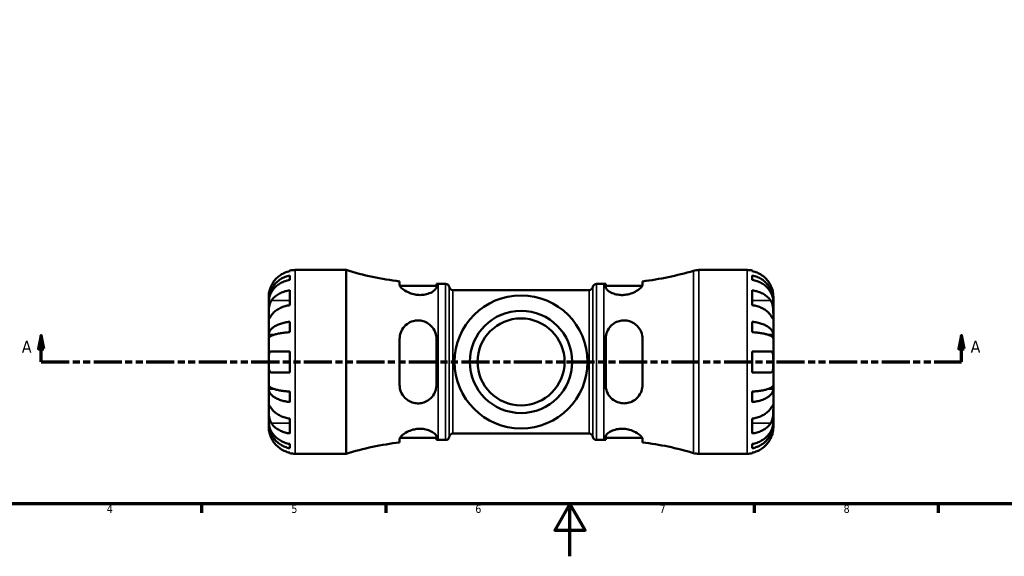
# Model space of a CAD drawing. Header units: millimetres. Extents: x 0 to 904, y -182 to 594.
# Tile 3 of 7: x 211 to 586, y 0 to 204. Entities that reach past the tile are written whole.
import ezdxf

# ---------------------------------------------------------------- set-up
doc = ezdxf.new("R2010")
doc.units = ezdxf.units.MM
doc.linetypes.add('DOUBLE_DASH_CHAIN', pattern=[1.2403, 0.6614, -0.0827, 0.1654, -0.0827, 0.1654, -0.0827])
for name, color, linetype, lineweight in [('Border (ANSI)', 7, 'Continuous', 70), ('Section Line (ANSI)', 7, 'DOUBLE_DASH_CHAIN', 70), ('Visible (ANSI)', 7, 'Continuous', 50), ('Visible Narrow (ANSI)', 7, 'Continuous', 35)]:
    doc.layers.add(name, color=color, linetype=linetype, lineweight=lineweight)
doc.styles.add('Label Text (ANSI)', font='tahoma.ttf')
doc.styles.add('Note Text (ANSI)', font='tahoma.ttf')

# ---------------------------------------------------------------- blocks, each defined once
blk = doc.blocks.new('Borders Default Border')
at = {"layer": 'Border (ANSI)'}
for p, q in [((280.33, 20), (280.33, 16.55)), ((350.42, 20), (350.42, 16.55)), ((490.58, 20), (490.58, 16.55)), ((560.67, 20), (560.67, 16.55))]:
    blk.add_line(p, q, dxfattribs=at)
at = {"layer": 'Border (ANSI)', "flags": 128}
for points in [[(20, 20), (20, 574), (821, 574), (821, 20), (20, 20)], [(420.5, 0), (420.5, 20), (414.73, 10), (426.27, 10), (420.5, 20)]]:
    blk.add_lwpolyline(points, dxfattribs=at)
at = {"layer": 'Border (ANSI)', "color": 230, "true_color": 0xff0080, "char_height": 3.05, "attachment_point": 7, "style": 'Note Text (ANSI)'}
for s, insert in [('4', (244.23, 16.55)), ('5', (314.48, 16.49)), ('6', (384.49, 16.49)), ('7', (454.6, 16.55)), ('8', (524.63, 16.48))]:
    blk.add_mtext(s, dxfattribs=dict(at, insert=insert))
blk = doc.blocks.new('2dTransSection0')
at = {"layer": 'Section Line (ANSI)', "linetype": 'Continuous'}
for p, q in [((219.29, 84.06), (218.29, 79.06)), ((219.29, 79.06), (219.29, 84.06)), ((220.29, 79.06), (219.29, 84.06)), ((569.5, 84.06), (568.5, 79.06)), ((569.5, 79.06), (569.5, 84.06)), ((570.5, 79.06), (569.5, 84.06)), ((218.29, 79.06), (220.29, 79.06)), ((219.29, 74.06), (219.29, 79.06)), ((568.5, 79.06), (570.5, 79.06)), ((569.5, 74.06), (569.5, 79.06)), ((219.29, 74.06), (229.68, 74.06)), ((559.11, 74.06), (569.5, 74.06))]:
    blk.add_line(p, q, dxfattribs=at)
at = {"layer": 'Section Line (ANSI)', "linetype": 'DOUBLE_DASH_CHAIN', "ltscale": 16.116453}
blk.add_line((219.29, 74.06), (569.5, 74.06), dxfattribs=at)
at = {"layer": 'Section Line (ANSI)', "linetype": 'Continuous', "flags": 128}
for points in [[(220.29, 79.06), (219.29, 84.06), (218.29, 79.06), (220.29, 79.06)], [(570.5, 79.06), (569.5, 84.06), (568.5, 79.06), (570.5, 79.06)]]:
    blk.add_lwpolyline(points, dxfattribs=at)
at = {"layer": 'Section Line (ANSI)'}
for points in [[(220.29, 79.06), (219.29, 84.06), (218.29, 79.06), (220.29, 79.06)], [(570.5, 79.06), (569.5, 84.06), (568.5, 79.06), (570.5, 79.06)]]:
    blk.add_solid(points, dxfattribs=at)
at = {"layer": 'Section Line (ANSI)', "char_height": 4.57, "attachment_point": 7, "style": 'Label Text (ANSI)'}
for insert in [(211.93, 77.56), (572.97, 77.56)]:
    blk.add_mtext('A', dxfattribs=dict(at, insert=insert))

msp = doc.modelspace()

# ---------------------------------------------------------------- linework, layer by layer
at = {"layer": 'Visible (ANSI)'}
for p, q in [((313.885, 108.627), (313.885, 108.858)), ((315.885, 109.06), (335.285, 109.06)), ((335.285, 39.06), (335.285, 109.06)), ((469.517, 109.06), (487.885, 109.06)), ((489.885, 108.858), (489.885, 108.627)), ((313.885, 105.316), (313.885, 106.977)), ((489.885, 106.977), (489.885, 105.316)), ((313.885, 95.674), (313.885, 101.331)), ((355.685, 104.714), (355.685, 103.424)), ((355.795, 103.01), (369.685, 103.01)), ((369.685, 102.481), (369.685, 103.812)), ((370.385, 103.81), (373.185, 103.81)), ((375.963, 101.36), (427.807, 101.36)), ((430.585, 103.81), (433.385, 103.81)), ((434.085, 103.812), (434.085, 102.481)), ((434.085, 103.01), (447.975, 103.01)), ((448.085, 103.424), (448.085, 104.714)), ((489.885, 101.331), (489.885, 95.674)), ((305.885, 97.451), (305.885, 99.06)), ((305.885, 97.451), (305.91, 97.451)), ((305.885, 96.839), (305.885, 97.451)), ((497.885, 97.451), (497.86, 97.451)), ((497.885, 97.451), (497.885, 99.06)), ((497.885, 96.839), (497.885, 97.451)), ((305.885, 91.738), (305.885, 96.839)), ((497.885, 91.738), (497.885, 96.839)), ((305.885, 84.361), (305.885, 91.738)), ((497.885, 84.361), (497.885, 91.738)), ((313.885, 85.347), (313.885, 89.355)), ((489.885, 89.355), (489.885, 85.347)), ((305.885, 84.361), (307.794, 84.361)), ((305.885, 82.883), (305.885, 84.361)), ((305.885, 74.06), (305.885, 82.883)), ((355.685, 82.86), (355.685, 65.26)), ((369.685, 65.26), (369.685, 82.86)), ((434.085, 82.86), (434.085, 65.26)), ((448.085, 65.26), (448.085, 82.86)), ((497.885, 84.361), (495.976, 84.361)), ((497.885, 82.883), (497.885, 84.361)), ((497.885, 74.06), (497.885, 82.883)), ((313.885, 70.06), (313.885, 78.06)), ((489.885, 78.06), (489.885, 70.06)), ((305.885, 65.237), (305.885, 74.06)), ((497.885, 65.237), (497.885, 74.06)), ((305.885, 63.759), (305.885, 65.237)), ((305.885, 56.382), (305.885, 63.759)), ((305.885, 63.759), (307.794, 63.759)), ((497.885, 63.759), (495.976, 63.759)), ((497.885, 63.759), (497.885, 65.237)), ((497.885, 56.382), (497.885, 63.759)), ((313.885, 58.765), (313.885, 62.773)), ((489.885, 62.773), (489.885, 58.765)), ((305.885, 51.281), (305.885, 56.382)), ((497.885, 51.281), (497.885, 56.382)), ((305.885, 50.669), (305.885, 51.281)), ((305.885, 50.669), (305.91, 50.669)), ((305.885, 49.06), (305.885, 50.669)), ((313.885, 46.789), (313.885, 52.446)), ((489.885, 52.446), (489.885, 46.789)), ((497.885, 50.669), (497.86, 50.669)), ((497.885, 50.669), (497.885, 51.281)), ((497.885, 49.06), (497.885, 50.669)), ((355.795, 45.11), (369.685, 45.11)), ((369.685, 44.308), (369.685, 45.639)), ((375.963, 46.76), (427.807, 46.76)), ((434.085, 45.639), (434.085, 44.308)), ((434.085, 45.11), (447.975, 45.11)), ((313.885, 41.143), (313.885, 42.804)), ((355.685, 44.696), (355.685, 43.406)), ((370.385, 44.31), (373.185, 44.31)), ((430.585, 44.31), (433.385, 44.31)), ((448.085, 43.406), (448.085, 44.696)), ((489.885, 42.804), (489.885, 41.143)), ((313.885, 39.262), (313.885, 39.493)), ((315.885, 39.06), (335.285, 39.06)), ((469.517, 39.06), (487.885, 39.06)), ((489.885, 39.493), (489.885, 39.262))]:
    msp.add_line(p, q, dxfattribs=at)
for radius in [25.319, 19.476, 16.555]:
    msp.add_circle((401.885, 74.06), radius, dxfattribs=at)
for centre, radius, start, end in [((315.885, 99.06), 10, 90, 101.53696), ((370.385, 223.769), 119.959, 252.98636, 262.96119), ((433.385, 223.769), 119.959, 277.03881, 286.53458), ((469.517, 102.06), 7, 90, 106.53458), ((487.885, 99.06), 10, 78.46304, 90), ((370.385, 223.769), 119.959, 269.66566, 270), ((373.185, 102.41), 1.4, 7.18076, 90), ((375.963, 102.76), 1.4, 187.18076, 270), ((427.807, 102.76), 1.4, 270, 352.81924), ((430.585, 102.41), 1.4, 90, 172.81924), ((433.385, 223.769), 119.959, 270, 270.33434), ((373.185, 45.71), 1.4, 270, 352.81924), ((375.963, 45.36), 1.4, 90, 172.81924), ((427.807, 45.36), 1.4, 7.18076, 90), ((430.585, 45.71), 1.4, 187.18076, 270), ((370.385, -75.649), 119.959, 97.03881, 107.01364), ((370.385, -75.649), 119.959, 90, 90.33434), ((433.385, -75.649), 119.959, 89.66566, 90), ((433.385, -75.649), 119.959, 73.46542, 82.96119), ((315.885, 49.06), 10, 258.46304, 270), ((469.517, 46.06), 7, 253.46542, 270), ((487.885, 49.06), 10, 270, 281.53696)]:
    msp.add_arc(centre, radius, start, end, dxfattribs=at)
for points, knots in [([(305.885, 97.451), (305.885, 98.053), (305.946, 98.71), (306.209, 99.996), (306.412, 100.626), (306.885, 101.735), (307.2, 102.318), (307.948, 103.405), (308.383, 103.91), (309.256, 104.757), (309.775, 105.177), (310.894, 105.902), (311.493, 106.207), (312.618, 106.658), (313.244, 106.85), (313.885, 106.977)], [4.4593823, 4.4593823, 4.4593823, 4.4593823, 4.6457401, 4.6457401, 4.832098, 4.832098, 5.0177489, 5.0177489, 5.2033998, 5.2033998, 5.388581, 5.388581, 5.5737621, 5.5737621, 5.753847, 5.753847, 5.753847, 5.753847]), ([(313.885, 105.316), (313.244, 105.203), (312.618, 105.033), (311.493, 104.631), (310.894, 104.36), (309.775, 103.715), (309.256, 103.341), (308.383, 102.587), (307.948, 102.137), (307.2, 101.17), (306.885, 100.652), (306.412, 99.664), (306.209, 99.104), (305.946, 97.959), (305.885, 97.374), (305.885, 96.839)], [0.1897184, 0.1897184, 0.1897184, 0.1897184, 0.3698032, 0.3698032, 0.5549844, 0.5549844, 0.7401655, 0.7401655, 0.9258164, 0.9258164, 1.1114673, 1.1114673, 1.2978252, 1.2978252, 1.484183, 1.484183, 1.484183, 1.484183]), ([(313.885, 108.627), (313.246, 108.496), (312.622, 108.299), (311.499, 107.832), (310.9, 107.516), (309.781, 106.766), (309.262, 106.331), (308.389, 105.453), (307.954, 104.93), (307.298, 103.943), (307.05, 103.498), (306.845, 103.06)], [0.18972425, 0.18972425, 0.18972425, 0.18972425, 0.36926522, 0.36926522, 0.55452014, 0.55452014, 0.73977506, 0.73977506, 0.92607912, 0.92607912, 1.06568045, 1.06568045, 1.06568045, 1.06568045]), ([(496.925, 103.06), (496.72, 103.498), (496.472, 103.943), (495.816, 104.93), (495.381, 105.453), (494.508, 106.331), (493.989, 106.766), (492.87, 107.516), (492.271, 107.832), (491.148, 108.299), (490.524, 108.496), (489.885, 108.627)], [4.90264375, 4.90264375, 4.90264375, 4.90264375, 5.04224508, 5.04224508, 5.22854914, 5.22854914, 5.41380406, 5.41380406, 5.59905898, 5.59905898, 5.77859995, 5.77859995, 5.77859995, 5.77859995]), ([(489.885, 106.977), (490.526, 106.85), (491.152, 106.658), (492.277, 106.207), (492.876, 105.902), (493.995, 105.177), (494.514, 104.757), (495.387, 103.91), (495.822, 103.405), (496.57, 102.318), (496.885, 101.735), (497.358, 100.626), (497.561, 99.996), (497.824, 98.71), (497.885, 98.053), (497.885, 97.451)], [0.1897184, 0.1897184, 0.1897184, 0.1897184, 0.3698032, 0.3698032, 0.5549844, 0.5549844, 0.7401655, 0.7401655, 0.9258164, 0.9258164, 1.1114673, 1.1114673, 1.2978252, 1.2978252, 1.484183, 1.484183, 1.484183, 1.484183]), ([(497.885, 96.839), (497.885, 97.374), (497.824, 97.959), (497.561, 99.104), (497.358, 99.664), (496.885, 100.652), (496.57, 101.17), (495.822, 102.137), (495.387, 102.587), (494.514, 103.341), (493.995, 103.715), (492.876, 104.36), (492.277, 104.631), (491.152, 105.033), (490.526, 105.203), (489.885, 105.316)], [4.4593823, 4.4593823, 4.4593823, 4.4593823, 4.6457401, 4.6457401, 4.832098, 4.832098, 5.0177489, 5.0177489, 5.2033998, 5.2033998, 5.388581, 5.388581, 5.5737621, 5.5737621, 5.753847, 5.753847, 5.753847, 5.753847]), ([(306.845, 103.06), (306.776, 102.913), (306.71, 102.765), (306.55, 102.38), (306.46, 102.143), (306.295, 101.652), (306.221, 101.401), (306.069, 100.803), (306.007, 100.474), (305.917, 99.839), (305.899, 99.561), (305.883, 99.165), (305.885, 99.06), (305.885, 99.06)], [-0.64008532, -0.64008532, -0.64008532, -0.64008532, -0.59222185, -0.59222185, -0.51595037, -0.51595037, -0.43235608, -0.43235608, -0.30863031, -0.30863031, -0.15844955, -0.15844955, 0, 0, 0, 0]), ([(306.845, 97.395), (307.05, 97.704), (307.298, 98.019), (307.954, 98.716), (308.389, 99.087), (309.262, 99.708), (309.781, 100.015), (310.9, 100.546), (311.499, 100.769), (312.622, 101.099), (313.246, 101.238), (313.885, 101.331)], [4.90264375, 4.90264375, 4.90264375, 4.90264375, 5.04224508, 5.04224508, 5.22854914, 5.22854914, 5.41380406, 5.41380406, 5.59905898, 5.59905898, 5.77859995, 5.77859995, 5.77859995, 5.77859995]), ([(369.685, 102.481), (369.685, 102.389), (369.666, 102.292), (369.517, 101.892), (369.243, 101.558), (368.364, 100.851), (367.726, 100.477), (366.333, 99.936), (365.639, 99.744), (364.277, 99.545), (363.645, 99.511), (362.339, 99.57), (361.687, 99.664), (360.263, 100), (359.526, 100.269), (358.027, 100.973), (357.319, 101.432), (356.295, 102.284), (355.952, 102.68), (355.72, 103.167), (355.685, 103.302), (355.685, 103.424)], [-2.4622259, -2.4622259, -2.4622259, -2.4622259, -2.3687338, -2.3687338, -2.0899685, -2.0899685, -1.7795505, -1.7795505, -1.5376133, -1.5376133, -1.3436251, -1.3436251, -1.1441401, -1.1441401, -0.8917994, -0.8917994, -0.5666642, -0.5666642, -0.2669356, -0.2669356, -0.1388148, -0.1388148, -0.1388148, -0.1388148]), ([(448.085, 103.424), (448.085, 103.312), (448.055, 103.189), (447.857, 102.741), (447.557, 102.376), (446.659, 101.586), (446.039, 101.158), (444.624, 100.424), (443.848, 100.109), (442.369, 99.717), (441.708, 99.603), (440.401, 99.511), (439.775, 99.526), (438.437, 99.682), (437.756, 99.845), (436.369, 100.325), (435.716, 100.667), (434.696, 101.384), (434.341, 101.759), (434.117, 102.232), (434.085, 102.36), (434.085, 102.481)], [-2.4816258, -2.4816258, -2.4816258, -2.4816258, -2.3639652, -2.3639652, -2.0830129, -2.0830129, -1.7804493, -1.7804493, -1.5061822, -1.5061822, -1.302552, -1.302552, -1.1117279, -1.1117279, -0.8809176, -0.8809176, -0.5863009, -0.5863009, -0.2791149, -0.2791149, -0.1563098, -0.1563098, -0.1563098, -0.1563098]), ([(489.885, 101.331), (490.524, 101.238), (491.148, 101.099), (492.271, 100.769), (492.87, 100.546), (493.989, 100.015), (494.508, 99.708), (495.381, 99.087), (495.816, 98.716), (496.472, 98.019), (496.72, 97.704), (496.925, 97.395)], [0.18972425, 0.18972425, 0.18972425, 0.18972425, 0.36926522, 0.36926522, 0.55452014, 0.55452014, 0.73977506, 0.73977506, 0.92607912, 0.92607912, 1.06568045, 1.06568045, 1.06568045, 1.06568045]), ([(497.885, 99.06), (497.885, 99.06), (497.885, 99.103), (497.882, 99.28), (497.879, 99.422), (497.847, 99.87), (497.809, 100.214), (497.679, 100.89), (497.61, 101.182), (497.453, 101.721), (497.375, 101.959), (497.195, 102.445), (497.093, 102.693), (496.963, 102.978), (496.944, 103.019), (496.925, 103.06)], [-2.77804136, -2.77804136, -2.77804136, -2.77804136, -2.67672151, -2.67672151, -2.56558131, -2.56558131, -2.40960112, -2.40960112, -2.30519389, -2.30519389, -2.22617552, -2.22617552, -2.14450488, -2.14450488, -2.1308178, -2.1308178, -2.1308178, -2.1308178]), ([(305.885, 91.738), (305.885, 91.947), (305.885, 92.179), (305.887, 92.697), (305.889, 92.983), (305.907, 93.694), (305.927, 94.125), (306.014, 94.967), (306.078, 95.37), (306.234, 96.021), (306.311, 96.276), (306.489, 96.745), (306.588, 96.959), (306.745, 97.238), (306.794, 97.318), (306.845, 97.395)], [0, 0, 0, 0, 0.08884908, 0.08884908, 0.18379648, 0.18379648, 0.31419699, 0.31419699, 0.43784665, 0.43784665, 0.52411276, 0.52411276, 0.60765264, 0.60765264, 0.6434969, 0.6434969, 0.6434969, 0.6434969]), ([(313.885, 95.674), (313.246, 95.581), (312.622, 95.442), (311.499, 95.112), (310.9, 94.889), (309.781, 94.358), (309.262, 94.051), (308.389, 93.43), (307.954, 93.06), (307.298, 92.362), (307.05, 92.048), (306.845, 91.738)], [0.18972425, 0.18972425, 0.18972425, 0.18972425, 0.36926522, 0.36926522, 0.55452014, 0.55452014, 0.73977506, 0.73977506, 0.92607912, 0.92607912, 1.06568045, 1.06568045, 1.06568045, 1.06568045]), ([(496.925, 91.738), (496.72, 92.048), (496.472, 92.362), (495.816, 93.06), (495.381, 93.43), (494.508, 94.051), (493.989, 94.358), (492.87, 94.889), (492.271, 95.112), (491.148, 95.442), (490.524, 95.581), (489.885, 95.674)], [4.90264375, 4.90264375, 4.90264375, 4.90264375, 5.04224508, 5.04224508, 5.22854914, 5.22854914, 5.41380406, 5.41380406, 5.59905898, 5.59905898, 5.77859995, 5.77859995, 5.77859995, 5.77859995]), ([(496.925, 97.395), (496.984, 97.307), (497.04, 97.214), (497.201, 96.92), (497.298, 96.705), (497.474, 96.231), (497.55, 95.971), (497.702, 95.316), (497.763, 94.915), (497.853, 94.007), (497.871, 93.51), (497.887, 92.556), (497.885, 92.112), (497.885, 91.738)], [-0.64434498, -0.64434498, -0.64434498, -0.64434498, -0.60308586, -0.60308586, -0.52007987, -0.52007987, -0.43273909, -0.43273909, -0.31000661, -0.31000661, -0.15868997, -0.15868997, 0, 0, 0, 0]), ([(306.845, 91.738), (306.786, 91.65), (306.73, 91.565), (306.569, 91.322), (306.472, 91.176), (306.296, 90.918), (306.22, 90.81), (306.068, 90.617), (306.007, 90.561), (305.917, 90.574), (305.899, 90.675), (305.883, 91.068), (305.885, 91.364), (305.885, 91.738)], [-0.64434498, -0.64434498, -0.64434498, -0.64434498, -0.60308586, -0.60308586, -0.52007987, -0.52007987, -0.43273909, -0.43273909, -0.31000661, -0.31000661, -0.15868997, -0.15868997, 0, 0, 0, 0]), ([(497.885, 91.738), (497.885, 91.528), (497.885, 91.343), (497.883, 91.016), (497.881, 90.879), (497.863, 90.638), (497.843, 90.567), (497.756, 90.565), (497.692, 90.627), (497.536, 90.83), (497.459, 90.94), (497.281, 91.201), (497.182, 91.351), (497.025, 91.587), (496.976, 91.661), (496.925, 91.738)], [0, 0, 0, 0, 0.08884908, 0.08884908, 0.18379648, 0.18379648, 0.31419699, 0.31419699, 0.43784665, 0.43784665, 0.52411276, 0.52411276, 0.60765264, 0.60765264, 0.6434969, 0.6434969, 0.6434969, 0.6434969]), ([(305.885, 84.361), (305.885, 84.677), (305.946, 85.021), (306.209, 85.695), (306.412, 86.025), (306.885, 86.607), (307.2, 86.912), (307.948, 87.482), (308.383, 87.747), (309.256, 88.191), (309.775, 88.411), (310.894, 88.791), (311.493, 88.951), (312.618, 89.188), (313.244, 89.288), (313.885, 89.355)], [4.4593823, 4.4593823, 4.4593823, 4.4593823, 4.6457401, 4.6457401, 4.832098, 4.832098, 5.0177489, 5.0177489, 5.2033998, 5.2033998, 5.388581, 5.388581, 5.5737621, 5.5737621, 5.753847, 5.753847, 5.753847, 5.753847]), ([(355.685, 82.86), (355.685, 83.229), (355.714, 83.595), (355.912, 84.847), (356.222, 85.688), (357.14, 87.23), (357.763, 87.923), (359.182, 88.978), (359.957, 89.366), (361.437, 89.779), (362.099, 89.868), (363.411, 89.851), (364.04, 89.757), (365.387, 89.363), (366.071, 89.031), (367.453, 88.07), (368.098, 87.392), (369.101, 85.816), (369.447, 84.911), (369.656, 83.596), (369.685, 83.229), (369.685, 82.86)], [-2.4876076, -2.4876076, -2.4876076, -2.4876076, -2.3714037, -2.3714037, -2.0837914, -2.0837914, -1.7817754, -1.7817754, -1.5085983, -1.5085983, -1.3047258, -1.3047258, -1.11266, -1.11266, -0.8795223, -0.8795223, -0.5850648, -0.5850648, -0.2786922, -0.2786922, -0.1623441, -0.1623441, -0.1623441, -0.1623441]), ([(434.085, 82.86), (434.085, 83.15), (434.103, 83.439), (434.244, 84.567), (434.5, 85.376), (435.339, 86.974), (435.968, 87.738), (437.353, 88.833), (438.048, 89.218), (439.412, 89.687), (440.043, 89.812), (441.34, 89.886), (441.986, 89.831), (443.422, 89.511), (444.175, 89.191), (445.692, 88.225), (446.405, 87.515), (447.446, 85.923), (447.799, 85.055), (448.046, 83.712), (448.085, 83.288), (448.085, 82.86)], [-2.456134, -2.456134, -2.456134, -2.456134, -2.3647697, -2.3647697, -2.0962555, -2.0962555, -1.7845008, -1.7845008, -1.5398515, -1.5398515, -1.3458717, -1.3458717, -1.1487813, -1.1487813, -0.8926243, -0.8926243, -0.5682662, -0.5682662, -0.2674273, -0.2674273, -0.1326312, -0.1326312, -0.1326312, -0.1326312]), ([(489.885, 89.355), (490.526, 89.288), (491.152, 89.188), (492.277, 88.951), (492.876, 88.791), (493.995, 88.411), (494.514, 88.191), (495.387, 87.747), (495.822, 87.482), (496.57, 86.912), (496.885, 86.607), (497.358, 86.025), (497.561, 85.695), (497.824, 85.021), (497.885, 84.677), (497.885, 84.361)], [0.1897184, 0.1897184, 0.1897184, 0.1897184, 0.3698032, 0.3698032, 0.5549844, 0.5549844, 0.7401655, 0.7401655, 0.9258164, 0.9258164, 1.1114673, 1.1114673, 1.2978252, 1.2978252, 1.484183, 1.484183, 1.484183, 1.484183]), ([(313.885, 85.347), (313.244, 85.314), (312.618, 85.264), (311.493, 85.147), (310.894, 85.069), (309.775, 84.881), (309.256, 84.772), (308.383, 84.553), (307.948, 84.423), (307.2, 84.142), (306.885, 83.991), (306.412, 83.704), (306.209, 83.541), (305.946, 83.208), (305.885, 83.039), (305.885, 82.883)], [0.1897184, 0.1897184, 0.1897184, 0.1897184, 0.3698032, 0.3698032, 0.5549844, 0.5549844, 0.7401655, 0.7401655, 0.9258164, 0.9258164, 1.1114673, 1.1114673, 1.2978252, 1.2978252, 1.484183, 1.484183, 1.484183, 1.484183]), ([(497.885, 82.883), (497.885, 83.039), (497.824, 83.208), (497.561, 83.541), (497.358, 83.704), (496.885, 83.991), (496.57, 84.142), (495.822, 84.423), (495.387, 84.553), (494.514, 84.772), (493.995, 84.881), (492.876, 85.069), (492.277, 85.147), (491.152, 85.264), (490.526, 85.314), (489.885, 85.347)], [4.4593823, 4.4593823, 4.4593823, 4.4593823, 4.6457401, 4.6457401, 4.832098, 4.832098, 5.0177489, 5.0177489, 5.2033998, 5.2033998, 5.388581, 5.388581, 5.5737621, 5.5737621, 5.753847, 5.753847, 5.753847, 5.753847]), ([(305.885, 74.06), (305.885, 74.436), (305.884, 74.81), (305.889, 75.579), (305.895, 75.967), (305.938, 76.656), (305.973, 76.954), (306.086, 77.424), (306.156, 77.602), (306.307, 77.823), (306.373, 77.891), (306.514, 77.989), (306.587, 78.021), (306.723, 78.053), (306.783, 78.06), (306.845, 78.06)], [0, 0, 0, 0, 0.11274969, 0.11274969, 0.24046199, 0.24046199, 0.3630761, 0.3630761, 0.46982648, 0.46982648, 0.53680834, 0.53680834, 0.59738122, 0.59738122, 0.64072731, 0.64072731, 0.64072731, 0.64072731]), ([(306.845, 78.06), (307.05, 78.06), (307.298, 78.06), (307.954, 78.06), (308.389, 78.06), (309.262, 78.06), (309.781, 78.06), (310.9, 78.06), (311.499, 78.06), (312.622, 78.06), (313.246, 78.06), (313.885, 78.06)], [4.90264375, 4.90264375, 4.90264375, 4.90264375, 5.04224508, 5.04224508, 5.22854914, 5.22854914, 5.41380406, 5.41380406, 5.59905898, 5.59905898, 5.77859995, 5.77859995, 5.77859995, 5.77859995]), ([(489.885, 78.06), (490.524, 78.06), (491.148, 78.06), (492.271, 78.06), (492.87, 78.06), (493.989, 78.06), (494.508, 78.06), (495.381, 78.06), (495.816, 78.06), (496.472, 78.06), (496.72, 78.06), (496.925, 78.06)], [0.18972425, 0.18972425, 0.18972425, 0.18972425, 0.36926522, 0.36926522, 0.55452014, 0.55452014, 0.73977506, 0.73977506, 0.92607912, 0.92607912, 1.06568045, 1.06568045, 1.06568045, 1.06568045]), ([(496.925, 78.06), (497.018, 78.06), (497.106, 78.045), (497.261, 77.986), (497.33, 77.944), (497.47, 77.818), (497.537, 77.727), (497.695, 77.415), (497.762, 77.152), (497.853, 76.476), (497.871, 76.058), (497.887, 75.112), (497.885, 74.589), (497.885, 74.06)], [-0.64798358, -0.64798358, -0.64798358, -0.64798358, -0.58129223, -0.58129223, -0.51957432, -0.51957432, -0.44316993, -0.44316993, -0.3085364, -0.3085364, -0.15881239, -0.15881239, 0, 0, 0, 0]), ([(306.845, 70.06), (306.752, 70.06), (306.664, 70.075), (306.509, 70.134), (306.44, 70.176), (306.3, 70.302), (306.233, 70.393), (306.075, 70.705), (306.008, 70.968), (305.917, 71.644), (305.899, 72.062), (305.883, 73.008), (305.885, 73.531), (305.885, 74.06)], [-0.64798358, -0.64798358, -0.64798358, -0.64798358, -0.58129223, -0.58129223, -0.51957432, -0.51957432, -0.44316993, -0.44316993, -0.3085364, -0.3085364, -0.15881239, -0.15881239, 0, 0, 0, 0]), ([(497.885, 74.06), (497.885, 73.684), (497.886, 73.31), (497.881, 72.541), (497.875, 72.153), (497.832, 71.464), (497.797, 71.166), (497.684, 70.696), (497.614, 70.518), (497.463, 70.297), (497.397, 70.229), (497.256, 70.131), (497.183, 70.099), (497.047, 70.067), (496.987, 70.06), (496.925, 70.06)], [0, 0, 0, 0, 0.11274969, 0.11274969, 0.24046199, 0.24046199, 0.3630761, 0.3630761, 0.46982648, 0.46982648, 0.53680834, 0.53680834, 0.59738122, 0.59738122, 0.64072731, 0.64072731, 0.64072731, 0.64072731]), ([(313.885, 70.06), (313.246, 70.06), (312.622, 70.06), (311.499, 70.06), (310.9, 70.06), (309.781, 70.06), (309.262, 70.06), (308.389, 70.06), (307.954, 70.06), (307.298, 70.06), (307.05, 70.06), (306.845, 70.06)], [0.18972425, 0.18972425, 0.18972425, 0.18972425, 0.36926522, 0.36926522, 0.55452014, 0.55452014, 0.73977506, 0.73977506, 0.92607912, 0.92607912, 1.06568045, 1.06568045, 1.06568045, 1.06568045]), ([(496.925, 70.06), (496.72, 70.06), (496.472, 70.06), (495.816, 70.06), (495.381, 70.06), (494.508, 70.06), (493.989, 70.06), (492.87, 70.06), (492.271, 70.06), (491.148, 70.06), (490.524, 70.06), (489.885, 70.06)], [4.90264375, 4.90264375, 4.90264375, 4.90264375, 5.04224508, 5.04224508, 5.22854914, 5.22854914, 5.41380406, 5.41380406, 5.59905898, 5.59905898, 5.77859995, 5.77859995, 5.77859995, 5.77859995]), ([(305.885, 65.237), (305.885, 65.081), (305.946, 64.911), (306.209, 64.579), (306.412, 64.416), (306.885, 64.129), (307.2, 63.978), (307.948, 63.697), (308.383, 63.567), (309.256, 63.348), (309.775, 63.239), (310.894, 63.051), (311.493, 62.973), (312.618, 62.856), (313.244, 62.806), (313.885, 62.773)], [4.4593823, 4.4593823, 4.4593823, 4.4593823, 4.6457401, 4.6457401, 4.832098, 4.832098, 5.0177489, 5.0177489, 5.2033998, 5.2033998, 5.388581, 5.388581, 5.5737621, 5.5737621, 5.753847, 5.753847, 5.753847, 5.753847]), ([(313.885, 58.765), (313.244, 58.832), (312.618, 58.932), (311.493, 59.169), (310.894, 59.329), (309.775, 59.709), (309.256, 59.929), (308.383, 60.373), (307.948, 60.638), (307.2, 61.208), (306.885, 61.513), (306.412, 62.094), (306.209, 62.425), (305.946, 63.099), (305.885, 63.443), (305.885, 63.759)], [0.1897184, 0.1897184, 0.1897184, 0.1897184, 0.3698032, 0.3698032, 0.5549844, 0.5549844, 0.7401655, 0.7401655, 0.9258164, 0.9258164, 1.1114673, 1.1114673, 1.2978252, 1.2978252, 1.484183, 1.484183, 1.484183, 1.484183]), ([(369.685, 65.26), (369.685, 64.963), (369.666, 64.667), (369.517, 63.501), (369.243, 62.663), (368.364, 61.055), (367.726, 60.304), (366.333, 59.236), (365.639, 58.864), (364.277, 58.413), (363.645, 58.296), (362.339, 58.237), (361.687, 58.301), (360.263, 58.642), (359.526, 58.965), (358.027, 59.938), (357.319, 60.657), (356.295, 62.259), (355.952, 63.128), (355.72, 64.45), (355.685, 64.853), (355.685, 65.26)], [-2.4622259, -2.4622259, -2.4622259, -2.4622259, -2.3687338, -2.3687338, -2.0899685, -2.0899685, -1.7795505, -1.7795505, -1.5376133, -1.5376133, -1.3436251, -1.3436251, -1.1441401, -1.1441401, -0.8917994, -0.8917994, -0.5666642, -0.5666642, -0.2669356, -0.2669356, -0.1388148, -0.1388148, -0.1388148, -0.1388148]), ([(448.085, 65.26), (448.085, 64.886), (448.055, 64.516), (447.857, 63.281), (447.557, 62.459), (446.659, 60.926), (446.039, 60.228), (444.624, 59.162), (443.848, 58.768), (442.369, 58.348), (441.708, 58.255), (440.401, 58.265), (439.775, 58.355), (438.437, 58.736), (437.756, 59.058), (436.369, 60.002), (435.716, 60.676), (434.696, 62.244), (434.341, 63.148), (434.117, 64.484), (434.085, 64.871), (434.085, 65.26)], [-2.4816258, -2.4816258, -2.4816258, -2.4816258, -2.3639652, -2.3639652, -2.0830129, -2.0830129, -1.7804493, -1.7804493, -1.5061822, -1.5061822, -1.302552, -1.302552, -1.1117279, -1.1117279, -0.8809176, -0.8809176, -0.5863009, -0.5863009, -0.2791149, -0.2791149, -0.1563098, -0.1563098, -0.1563098, -0.1563098]), ([(489.885, 62.773), (490.526, 62.806), (491.152, 62.856), (492.277, 62.973), (492.876, 63.051), (493.995, 63.239), (494.514, 63.348), (495.387, 63.567), (495.822, 63.697), (496.57, 63.978), (496.885, 64.129), (497.358, 64.416), (497.561, 64.579), (497.824, 64.911), (497.885, 65.081), (497.885, 65.237)], [0.1897184, 0.1897184, 0.1897184, 0.1897184, 0.3698032, 0.3698032, 0.5549844, 0.5549844, 0.7401655, 0.7401655, 0.9258164, 0.9258164, 1.1114673, 1.1114673, 1.2978252, 1.2978252, 1.484183, 1.484183, 1.484183, 1.484183]), ([(497.885, 63.759), (497.885, 63.443), (497.824, 63.099), (497.561, 62.425), (497.358, 62.094), (496.885, 61.513), (496.57, 61.208), (495.822, 60.638), (495.387, 60.373), (494.514, 59.929), (493.995, 59.709), (492.876, 59.329), (492.277, 59.169), (491.152, 58.932), (490.526, 58.832), (489.885, 58.765)], [4.4593823, 4.4593823, 4.4593823, 4.4593823, 4.6457401, 4.6457401, 4.832098, 4.832098, 5.0177489, 5.0177489, 5.2033998, 5.2033998, 5.388581, 5.388581, 5.5737621, 5.5737621, 5.753847, 5.753847, 5.753847, 5.753847]), ([(306.845, 50.725), (306.786, 50.813), (306.73, 50.906), (306.569, 51.2), (306.472, 51.415), (306.296, 51.889), (306.22, 52.149), (306.068, 52.804), (306.007, 53.205), (305.917, 54.113), (305.899, 54.61), (305.883, 55.564), (305.885, 56.008), (305.885, 56.382)], [-0.64434498, -0.64434498, -0.64434498, -0.64434498, -0.60308586, -0.60308586, -0.52007987, -0.52007987, -0.43273909, -0.43273909, -0.31000661, -0.31000661, -0.15868997, -0.15868997, 0, 0, 0, 0]), ([(305.885, 56.382), (305.885, 56.592), (305.885, 56.777), (305.887, 57.104), (305.889, 57.241), (305.907, 57.482), (305.927, 57.553), (306.014, 57.555), (306.078, 57.493), (306.234, 57.29), (306.311, 57.18), (306.489, 56.919), (306.588, 56.769), (306.745, 56.533), (306.794, 56.459), (306.845, 56.382)], [0, 0, 0, 0, 0.08884908, 0.08884908, 0.18379648, 0.18379648, 0.31419699, 0.31419699, 0.43784665, 0.43784665, 0.52411276, 0.52411276, 0.60765264, 0.60765264, 0.6434969, 0.6434969, 0.6434969, 0.6434969]), ([(306.845, 56.382), (307.05, 56.072), (307.298, 55.758), (307.954, 55.06), (308.389, 54.69), (309.262, 54.069), (309.781, 53.762), (310.9, 53.231), (311.499, 53.008), (312.622, 52.678), (313.246, 52.539), (313.885, 52.446)], [4.90264375, 4.90264375, 4.90264375, 4.90264375, 5.04224508, 5.04224508, 5.22854914, 5.22854914, 5.41380406, 5.41380406, 5.59905898, 5.59905898, 5.77859995, 5.77859995, 5.77859995, 5.77859995]), ([(489.885, 52.446), (490.524, 52.539), (491.148, 52.678), (492.271, 53.008), (492.87, 53.231), (493.989, 53.762), (494.508, 54.069), (495.381, 54.69), (495.816, 55.06), (496.472, 55.758), (496.72, 56.072), (496.925, 56.382)], [0.18972425, 0.18972425, 0.18972425, 0.18972425, 0.36926522, 0.36926522, 0.55452014, 0.55452014, 0.73977506, 0.73977506, 0.92607912, 0.92607912, 1.06568045, 1.06568045, 1.06568045, 1.06568045]), ([(496.925, 56.382), (496.984, 56.47), (497.04, 56.555), (497.201, 56.798), (497.298, 56.944), (497.474, 57.202), (497.55, 57.31), (497.702, 57.503), (497.763, 57.559), (497.853, 57.546), (497.871, 57.445), (497.887, 57.052), (497.885, 56.756), (497.885, 56.382)], [-0.64434498, -0.64434498, -0.64434498, -0.64434498, -0.60308586, -0.60308586, -0.52007987, -0.52007987, -0.43273909, -0.43273909, -0.31000661, -0.31000661, -0.15868997, -0.15868997, 0, 0, 0, 0]), ([(497.885, 56.382), (497.885, 56.173), (497.885, 55.941), (497.883, 55.423), (497.881, 55.136), (497.863, 54.426), (497.843, 53.995), (497.756, 53.153), (497.692, 52.75), (497.536, 52.099), (497.459, 51.844), (497.281, 51.375), (497.182, 51.161), (497.025, 50.882), (496.976, 50.802), (496.925, 50.725)], [0, 0, 0, 0, 0.08884908, 0.08884908, 0.18379648, 0.18379648, 0.31419699, 0.31419699, 0.43784665, 0.43784665, 0.52411276, 0.52411276, 0.60765264, 0.60765264, 0.6434969, 0.6434969, 0.6434969, 0.6434969]), ([(305.885, 51.281), (305.885, 50.746), (305.946, 50.161), (306.209, 49.016), (306.412, 48.456), (306.885, 47.468), (307.2, 46.95), (307.948, 45.983), (308.383, 45.533), (309.256, 44.779), (309.775, 44.405), (310.894, 43.76), (311.493, 43.489), (312.618, 43.087), (313.244, 42.917), (313.885, 42.804)], [4.4593823, 4.4593823, 4.4593823, 4.4593823, 4.6457401, 4.6457401, 4.832098, 4.832098, 5.0177489, 5.0177489, 5.2033998, 5.2033998, 5.388581, 5.388581, 5.5737621, 5.5737621, 5.753847, 5.753847, 5.753847, 5.753847]), ([(313.885, 41.143), (313.244, 41.27), (312.618, 41.462), (311.493, 41.913), (310.894, 42.218), (309.775, 42.943), (309.256, 43.363), (308.383, 44.21), (307.948, 44.715), (307.2, 45.802), (306.885, 46.385), (306.412, 47.494), (306.209, 48.124), (305.946, 49.41), (305.885, 50.067), (305.885, 50.669)], [0.1897184, 0.1897184, 0.1897184, 0.1897184, 0.3698032, 0.3698032, 0.5549844, 0.5549844, 0.7401655, 0.7401655, 0.9258164, 0.9258164, 1.1114673, 1.1114673, 1.2978252, 1.2978252, 1.484183, 1.484183, 1.484183, 1.484183]), ([(305.885, 49.06), (305.885, 49.06), (305.885, 49.017), (305.888, 48.84), (305.891, 48.698), (305.923, 48.25), (305.961, 47.906), (306.091, 47.23), (306.16, 46.937), (306.317, 46.399), (306.395, 46.161), (306.575, 45.675), (306.677, 45.427), (306.807, 45.142), (306.826, 45.101), (306.845, 45.06)], [-2.77804136, -2.77804136, -2.77804136, -2.77804136, -2.67672151, -2.67672151, -2.56558131, -2.56558131, -2.40960112, -2.40960112, -2.30519389, -2.30519389, -2.22617552, -2.22617552, -2.14450488, -2.14450488, -2.1308178, -2.1308178, -2.1308178, -2.1308178]), ([(313.885, 46.789), (313.246, 46.882), (312.622, 47.021), (311.499, 47.351), (310.9, 47.574), (309.781, 48.105), (309.262, 48.412), (308.389, 49.033), (307.954, 49.403), (307.298, 50.101), (307.05, 50.415), (306.845, 50.725)], [0.18972425, 0.18972425, 0.18972425, 0.18972425, 0.36926522, 0.36926522, 0.55452014, 0.55452014, 0.73977506, 0.73977506, 0.92607912, 0.92607912, 1.06568045, 1.06568045, 1.06568045, 1.06568045]), ([(489.885, 42.804), (490.526, 42.917), (491.152, 43.087), (492.277, 43.489), (492.876, 43.76), (493.995, 44.405), (494.514, 44.779), (495.387, 45.533), (495.822, 45.983), (496.57, 46.95), (496.885, 47.468), (497.358, 48.456), (497.561, 49.016), (497.824, 50.161), (497.885, 50.746), (497.885, 51.281)], [0.1897184, 0.1897184, 0.1897184, 0.1897184, 0.3698032, 0.3698032, 0.5549844, 0.5549844, 0.7401655, 0.7401655, 0.9258164, 0.9258164, 1.1114673, 1.1114673, 1.2978252, 1.2978252, 1.484183, 1.484183, 1.484183, 1.484183]), ([(496.925, 50.725), (496.72, 50.415), (496.472, 50.101), (495.816, 49.403), (495.381, 49.033), (494.508, 48.412), (493.989, 48.105), (492.87, 47.574), (492.271, 47.351), (491.148, 47.021), (490.524, 46.882), (489.885, 46.789)], [4.90264375, 4.90264375, 4.90264375, 4.90264375, 5.04224508, 5.04224508, 5.22854914, 5.22854914, 5.41380406, 5.41380406, 5.59905898, 5.59905898, 5.77859995, 5.77859995, 5.77859995, 5.77859995]), ([(497.885, 50.669), (497.885, 50.067), (497.824, 49.41), (497.561, 48.124), (497.358, 47.494), (496.885, 46.385), (496.57, 45.802), (495.822, 44.715), (495.387, 44.21), (494.514, 43.363), (493.995, 42.943), (492.876, 42.218), (492.277, 41.913), (491.152, 41.462), (490.526, 41.27), (489.885, 41.143)], [4.4593823, 4.4593823, 4.4593823, 4.4593823, 4.6457401, 4.6457401, 4.832098, 4.832098, 5.0177489, 5.0177489, 5.2033998, 5.2033998, 5.388581, 5.388581, 5.5737621, 5.5737621, 5.753847, 5.753847, 5.753847, 5.753847]), ([(496.925, 45.06), (496.994, 45.207), (497.06, 45.354), (497.22, 45.74), (497.31, 45.977), (497.475, 46.468), (497.549, 46.719), (497.701, 47.317), (497.763, 47.646), (497.853, 48.281), (497.871, 48.559), (497.887, 48.955), (497.885, 49.06), (497.885, 49.06)], [-0.64008532, -0.64008532, -0.64008532, -0.64008532, -0.59222185, -0.59222185, -0.51595037, -0.51595037, -0.43235608, -0.43235608, -0.30863031, -0.30863031, -0.15844955, -0.15844955, 0, 0, 0, 0]), ([(306.845, 45.06), (307.05, 44.622), (307.298, 44.177), (307.954, 43.19), (308.389, 42.666), (309.262, 41.789), (309.781, 41.354), (310.9, 40.604), (311.499, 40.288), (312.622, 39.821), (313.246, 39.624), (313.885, 39.493)], [4.90264375, 4.90264375, 4.90264375, 4.90264375, 5.04224508, 5.04224508, 5.22854914, 5.22854914, 5.41380406, 5.41380406, 5.59905898, 5.59905898, 5.77859995, 5.77859995, 5.77859995, 5.77859995]), ([(355.685, 44.696), (355.685, 44.807), (355.714, 44.928), (355.912, 45.381), (356.222, 45.755), (357.14, 46.555), (357.763, 46.981), (359.182, 47.712), (359.957, 48.023), (361.437, 48.41), (362.099, 48.522), (363.411, 48.61), (364.04, 48.592), (365.387, 48.428), (366.071, 48.259), (367.453, 47.771), (368.098, 47.428), (369.101, 46.711), (369.447, 46.337), (369.656, 45.875), (369.685, 45.753), (369.685, 45.639)], [-2.4876076, -2.4876076, -2.4876076, -2.4876076, -2.3714037, -2.3714037, -2.0837914, -2.0837914, -1.7817754, -1.7817754, -1.5085983, -1.5085983, -1.3047258, -1.3047258, -1.11266, -1.11266, -0.8795223, -0.8795223, -0.5850648, -0.5850648, -0.2786922, -0.2786922, -0.1623441, -0.1623441, -0.1623441, -0.1623441]), ([(434.085, 45.639), (434.085, 45.729), (434.103, 45.823), (434.244, 46.21), (434.5, 46.529), (435.339, 47.226), (435.968, 47.603), (437.353, 48.157), (438.048, 48.357), (439.412, 48.568), (440.043, 48.607), (441.34, 48.56), (441.986, 48.472), (443.422, 48.148), (444.175, 47.879), (445.692, 47.176), (446.405, 46.72), (447.446, 45.866), (447.799, 45.466), (448.046, 44.967), (448.085, 44.824), (448.085, 44.696)], [-2.456134, -2.456134, -2.456134, -2.456134, -2.3647697, -2.3647697, -2.0962555, -2.0962555, -1.7845008, -1.7845008, -1.5398515, -1.5398515, -1.3458717, -1.3458717, -1.1487813, -1.1487813, -0.8926243, -0.8926243, -0.5682662, -0.5682662, -0.2674273, -0.2674273, -0.1326312, -0.1326312, -0.1326312, -0.1326312]), ([(489.885, 39.493), (490.524, 39.624), (491.148, 39.821), (492.271, 40.288), (492.87, 40.604), (493.989, 41.354), (494.508, 41.789), (495.381, 42.666), (495.816, 43.19), (496.472, 44.177), (496.72, 44.622), (496.925, 45.06)], [0.18972425, 0.18972425, 0.18972425, 0.18972425, 0.36926522, 0.36926522, 0.55452014, 0.55452014, 0.73977506, 0.73977506, 0.92607912, 0.92607912, 1.06568045, 1.06568045, 1.06568045, 1.06568045])]:
    msp.add_open_spline(points, degree=3, knots=knots, dxfattribs=at)
at = {"layer": 'Visible Narrow (ANSI)'}
for p, q in [((315.885, 39.491), (315.885, 108.629)), ((467.525, 39.777), (467.525, 108.343)), ((469.517, 108.629), (469.517, 39.491)), ((487.885, 39.491), (487.885, 108.629)), ((370.385, 44.676), (370.385, 103.444)), ((373.185, 44.676), (373.185, 103.444)), ((374.574, 45.886), (374.574, 102.234)), ((429.196, 102.234), (429.196, 45.886)), ((430.585, 103.444), (430.585, 44.676)), ((433.385, 44.676), (433.385, 103.444)), ((375.963, 101.024), (375.963, 47.096)), ((427.807, 47.096), (427.807, 101.024)), ((307.197, 97.395), (313.533, 97.395)), ((496.573, 97.395), (490.237, 97.395)), ((307.197, 50.725), (313.533, 50.725)), ((496.573, 50.725), (490.237, 50.725))]:
    msp.add_line(p, q, dxfattribs=at)

# ---------------------------------------------------------------- block references
msp.add_blockref('Borders Default Border', (0, 0))
at = {"layer": 'Section Line (ANSI)'}
msp.add_blockref('2dTransSection0', (0, 0), dxfattribs=at)

doc.saveas('drawing.dxf')
